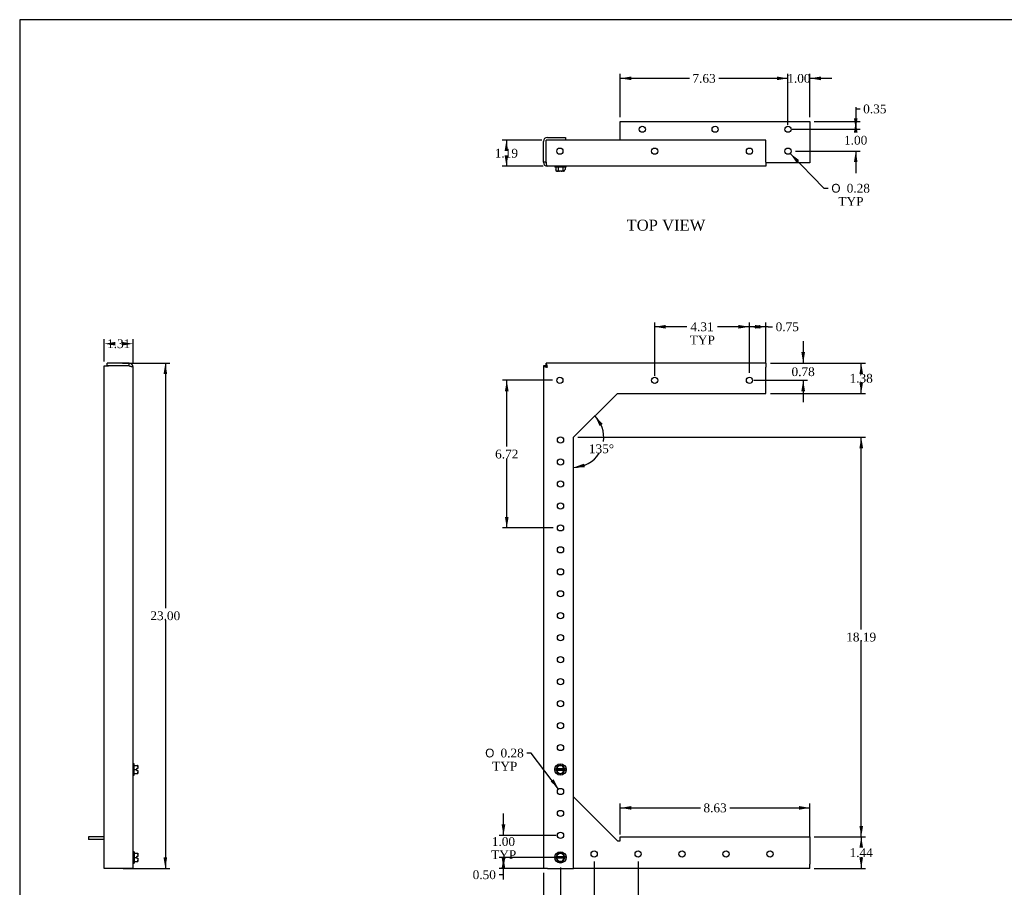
# Model space of a CAD drawing. Header units: inches. Extents: x 0.2 to 89.8, y -0.5 to 59.8.
# Tile 2 of 4: x 0.2 to 45, y 20.3 to 59.8. Entities that reach past the tile are written whole.
import ezdxf
from ezdxf.enums import TextEntityAlignment as Align

# ---------------------------------------------------------------- set-up
doc = ezdxf.new("R2010")
doc.units = ezdxf.units.IN
doc.header["$MEASUREMENT"] = 0
for name, color, linetype in [('COM55554-4', 7, 'Continuous'), ('COM55555-4', 7, 'Continuous'), ('Default', 7, 'Continuous'), ('SCC17994', 7, 'Continuous')]:
    doc.layers.add(name, color=color, linetype=linetype)
doc.styles.add('SEACAD_Solid_Edge_ANSI1_Symbols', font='txt')
doc.styles.add('SEACAD_Times_New_Roman', font='times.ttf')
doc.dimstyles.new('HAMMOND_(STH_-_66x44)', dxfattribs={"dimtxt": 0.4, "dimasz": 0.5, "dimexe": 0.2, "dimexo": 0.2, "dimgap": 0.1, "dimtad": 0, "dimtih": 1, "dimtoh": 1, "dimzin": 0, "dimdsep": 46, "dimtxsty": 'SEACAD_Times_New_Roman', "dimblk1": '_SE_FILLED', "dimblk2": '_SE_FILLED', "dimsah": 1, "dimcen": 0.2, "dimadec": 0, "dimazin": 0, "dimtfac": 0.8, "dimtofl": 0, "dimtmove": 1, "dimatfit": 3, "dimfxl": 1, "dimtolj": 1, "dimtzin": 0, "dimarcsym": 0})

# ---------------------------------------------------------------- blocks, each defined once
blk = doc.blocks.new('SE')
at = {"layer": 'COM55554-4', "color": 7, "linetype": 'Continuous'}
for p, q in [((25.435, 24.396), (27.435, 22.396)), ((27.435, 22.396), (27.56, 22.396)), ((27.56, 22.396), (27.56, 22.581)), ((27.56, 22.581), (36.185, 22.581)), ((36.185, 22.581), (36.185, 22.396)), ((36.185, 22.396), (36.185, 21.331)), ((36.185, 21.146), (25.435, 21.146)), ((36.185, 21.146), (36.185, 21.331))]:
    blk.add_line(p, q, dxfattribs=at)
for centre in [(26.37, 21.8), (28.37, 21.8), (30.37, 21.8), (32.37, 21.8), (34.37, 21.8)]:
    blk.add_circle(centre, 0.141, dxfattribs=at)
at = {"layer": 'COM55555-4', "color": 7, "linetype": 'Continuous'}
for p, q in [((24.185, 44.021), (24.06, 44.021)), ((24.06, 44.021), (24.06, 21.146)), ((24.185, 44.021), (24.185, 44.146)), ((34.185, 44.146), (24.185, 44.146)), ((34.185, 44.146), (34.185, 43.961)), ((34.185, 42.771), (34.185, 43.961)), ((25.435, 40.771), (27.435, 42.771)), ((27.435, 42.771), (34.185, 42.771)), ((25.435, 21.146), (25.435, 40.771)), ((24.245, 21.146), (24.06, 21.146)), ((24.245, 21.146), (25.435, 21.146))]:
    blk.add_line(p, q, dxfattribs=at)
for centre in [(24.81, 43.366), (29.123, 43.366), (33.435, 43.366), (24.84, 40.646), (24.84, 39.646), (24.84, 38.646), (24.84, 37.646), (24.84, 36.646), (24.84, 35.646), (24.84, 34.646), (24.84, 33.646), (24.84, 32.646), (24.84, 31.646), (24.84, 30.646), (24.84, 29.646), (24.84, 28.646), (24.84, 27.646), (24.84, 26.646), (24.84, 24.646), (24.84, 23.646), (24.84, 22.646)]:
    blk.add_circle(centre, 0.141, dxfattribs=at)
for points in [[(24.06, 44.021), (24.06, 44.016), (24.065, 44.011), (24.084, 44.001), (24.097, 43.996), (24.132, 43.986), (24.152, 43.981), (24.197, 43.971), (24.221, 43.966), (24.245, 43.961)], [(24.245, 43.961), (24.24, 43.985), (24.235, 44.009), (24.225, 44.054), (24.22, 44.074), (24.21, 44.109), (24.205, 44.122), (24.195, 44.141), (24.19, 44.146), (24.185, 44.146)], [(24.245, 43.961), (24.24, 43.969), (24.235, 43.976), (24.225, 43.991), (24.22, 43.998), (24.21, 44.009), (24.205, 44.013), (24.195, 44.019), (24.19, 44.021), (24.185, 44.021)], [(24.185, 44.021), (24.185, 44.016), (24.187, 44.011), (24.193, 44.001), (24.197, 43.996), (24.208, 43.986), (24.215, 43.981), (24.23, 43.971), (24.237, 43.966), (24.245, 43.961)]]:
    blk.add_open_spline(points, degree=3, knots=[0, 0, 0, 0, 0.25, 0.25, 0.5, 0.5, 0.75, 0.75, 1, 1, 1, 1], dxfattribs=at)
at = {"layer": 'SCC17994', "color": 7, "linetype": 'Continuous'}
for p, q in [((24.643, 25.686), (24.62, 25.646)), ((25.05, 25.646), (24.62, 25.646)), ((24.62, 25.646), (24.643, 25.606)), ((24.643, 25.686), (24.655, 25.706)), ((24.65, 25.686), (24.643, 25.686)), ((24.655, 25.585), (24.643, 25.606)), ((24.643, 25.606), (24.65, 25.606)), ((24.65, 25.686), (24.665, 25.686)), ((24.65, 25.606), (24.665, 25.606)), ((24.693, 25.772), (24.655, 25.706)), ((24.655, 25.585), (24.693, 25.52)), ((24.665, 25.686), (25.006, 25.686)), ((25.006, 25.606), (24.665, 25.606)), ((24.693, 25.772), (24.728, 25.832)), ((24.728, 25.832), (24.797, 25.832)), ((24.873, 25.832), (24.797, 25.832)), ((24.873, 25.832), (24.943, 25.832)), ((24.943, 25.832), (24.978, 25.772)), ((25.015, 25.706), (24.978, 25.772)), ((24.978, 25.52), (25.015, 25.585)), ((25.021, 25.686), (25.006, 25.686)), ((25.021, 25.606), (25.006, 25.606)), ((25.015, 25.706), (25.027, 25.686)), ((25.027, 25.606), (25.015, 25.585)), ((25.021, 25.686), (25.027, 25.686)), ((25.027, 25.606), (25.021, 25.606)), ((25.027, 25.686), (25.05, 25.646)), ((25.05, 25.646), (25.027, 25.606)), ((24.728, 25.46), (24.693, 25.52)), ((24.797, 25.46), (24.728, 25.46)), ((24.797, 25.46), (24.873, 25.46)), ((24.943, 25.46), (24.873, 25.46)), ((24.978, 25.52), (24.943, 25.46)), ((24.643, 21.686), (24.62, 21.646)), ((25.05, 21.646), (24.62, 21.646)), ((24.62, 21.646), (24.643, 21.606)), ((24.643, 21.686), (24.655, 21.706)), ((24.65, 21.686), (24.643, 21.686)), ((24.655, 21.585), (24.643, 21.606)), ((24.643, 21.606), (24.65, 21.606)), ((24.65, 21.686), (24.665, 21.686)), ((24.65, 21.606), (24.665, 21.606)), ((24.693, 21.772), (24.655, 21.706)), ((24.655, 21.585), (24.693, 21.52)), ((24.665, 21.686), (25.006, 21.686)), ((25.006, 21.606), (24.665, 21.606)), ((24.693, 21.772), (24.728, 21.832)), ((24.728, 21.46), (24.693, 21.52)), ((24.728, 21.832), (24.797, 21.832)), ((24.873, 21.832), (24.797, 21.832)), ((24.873, 21.832), (24.943, 21.832)), ((24.943, 21.832), (24.978, 21.772)), ((24.978, 21.52), (24.943, 21.46)), ((25.015, 21.706), (24.978, 21.772)), ((24.978, 21.52), (25.015, 21.585)), ((25.021, 21.686), (25.006, 21.686)), ((25.021, 21.606), (25.006, 21.606)), ((25.015, 21.706), (25.027, 21.686)), ((25.027, 21.606), (25.015, 21.585)), ((25.021, 21.686), (25.027, 21.686)), ((25.027, 21.606), (25.021, 21.606)), ((25.027, 21.686), (25.05, 21.646)), ((25.05, 21.646), (25.027, 21.606)), ((24.797, 21.46), (24.728, 21.46)), ((24.797, 21.46), (24.873, 21.46)), ((24.943, 21.46), (24.873, 21.46))]:
    blk.add_line(p, q, dxfattribs=at)
for centre in [(24.835, 25.646), (24.835, 21.646)]:
    blk.add_circle(centre, 0.26, dxfattribs=at)
for centre, start, end in [((24.835, 25.646), 13.213, 166.787), ((24.835, 25.646), 193.213, 346.787), ((24.835, 21.646), 13.213, 166.787), ((24.835, 21.646), 193.213, 346.787)]:
    blk.add_arc(centre, 0.175, start, end, dxfattribs=at)
blk = doc.blocks.new('SE1')
at = {"layer": 'COM55554-4', "color": 7, "linetype": 'Continuous'}
for p, q in [((27.56, 54.296), (27.56, 55.14)), ((27.56, 55.14), (36.185, 55.14)), ((36.185, 55.14), (36.185, 53.45)), ((36.185, 53.45), (36.185, 53.265)), ((36.185, 53.265), (34.185, 53.265))]:
    blk.add_line(p, q, dxfattribs=at)
for centre in [(28.56, 54.795), (31.873, 54.795), (35.185, 54.795), (35.185, 53.795)]:
    blk.add_circle(centre, 0.141, dxfattribs=at)
blk.add_arc((24.37, 53.45), 0.185, 180, 181.9881, dxfattribs=at)
at = {"layer": 'COM55555-4', "color": 7, "linetype": 'Continuous'}
for p, q in [((24.06, 53.294), (24.06, 54.236)), ((24.185, 53.294), (24.185, 54.296)), ((34.185, 54.296), (24.185, 54.296)), ((24.185, 53.294), (24.185, 54.236)), ((24.245, 54.421), (25.06, 54.421)), ((25.06, 54.421), (25.06, 54.296)), ((34.185, 53.294), (34.185, 54.296)), ((24.185, 53.294), (24.06, 53.294)), ((34.185, 53.109), (24.245, 53.109)), ((34.185, 53.294), (34.185, 53.109))]:
    blk.add_line(p, q, dxfattribs=at)
for centre in [(24.81, 53.795), (29.123, 53.795), (33.435, 53.795)]:
    blk.add_circle(centre, 0.141, dxfattribs=at)
for centre, radius, start, end in [((24.245, 54.236), 0.185, 90, 180), ((24.245, 54.236), 0.06, 176.5087, 180), ((24.245, 53.294), 0.185, 180, 270), ((24.245, 53.294), 0.06, 180, 203.5133)]:
    blk.add_arc(centre, radius, start, end, dxfattribs=at)
blk.add_open_spline([(24.245, 53.109), (24.24, 53.109), (24.235, 53.114), (24.225, 53.132), (24.22, 53.146), (24.21, 53.18), (24.205, 53.201), (24.195, 53.245), (24.19, 53.27), (24.185, 53.294)], degree=3, knots=[0, 0, 0, 0, 0.25, 0.25, 0.5, 0.5, 0.75, 0.75, 1, 1, 1, 1], dxfattribs=at)
at = {"layer": 'SCC17994', "color": 7, "linetype": 'Continuous'}
for p, q in [((24.575, 53.109), (24.575, 53.065)), ((25.095, 53.065), (24.575, 53.065)), ((24.62, 53.065), (24.62, 52.963)), ((24.643, 52.938), (24.62, 52.963)), ((24.643, 52.889), (24.643, 52.938)), ((24.655, 52.888), (24.65, 52.888)), ((24.693, 52.888), (24.655, 52.888)), ((24.797, 52.888), (24.693, 52.888)), ((24.728, 53.065), (24.728, 52.913)), ((24.873, 52.888), (24.797, 52.888)), ((24.978, 52.888), (24.873, 52.888)), ((24.943, 53.065), (24.943, 52.913)), ((25.015, 52.888), (24.978, 52.888)), ((25.021, 52.888), (25.015, 52.888)), ((25.027, 52.938), (25.05, 52.963)), ((25.027, 52.889), (25.027, 52.938)), ((25.05, 53.065), (25.05, 52.963)), ((25.095, 53.065), (25.095, 53.109))]:
    blk.add_line(p, q, dxfattribs=at)
for centre, radius, start, end in [((24.654, 52.964), 0.0754, 261.9296, 270.8745), ((25.017, 52.964), 0.0753, 269.1196, 278.0764)]:
    blk.add_arc(centre, radius, start, end, dxfattribs=at)
for points, knots in [([(24.65, 52.888), (24.649, 52.888), (24.647, 52.888), (24.645, 52.889), (24.644, 52.889), (24.643, 52.889)], [0, 0, 0, 0, 0.5, 0.5, 1, 1, 1, 1]), ([(24.693, 52.888), (24.696, 52.888), (24.7, 52.888), (24.706, 52.889), (24.71, 52.89), (24.716, 52.893), (24.719, 52.894), (24.724, 52.899), (24.725, 52.902), (24.727, 52.907), (24.728, 52.91), (24.728, 52.913)], [0, 0, 0, 0, 0.25, 0.25, 0.5, 0.5, 0.75, 0.75, 0.875, 0.875, 1, 1, 1, 1]), ([(24.728, 52.913), (24.728, 52.91), (24.729, 52.907), (24.733, 52.901), (24.736, 52.899), (24.742, 52.896), (24.745, 52.895), (24.751, 52.893), (24.755, 52.892), (24.764, 52.89), (24.771, 52.889), (24.784, 52.888), (24.791, 52.888), (24.797, 52.888)], [0, 0, 0, 0, 0.125, 0.125, 0.25, 0.25, 0.375, 0.375, 0.5, 0.5, 0.75, 0.75, 1, 1, 1, 1]), ([(24.873, 52.888), (24.88, 52.888), (24.886, 52.888), (24.9, 52.889), (24.906, 52.89), (24.919, 52.893), (24.926, 52.894), (24.934, 52.899), (24.937, 52.902), (24.941, 52.907), (24.943, 52.91), (24.943, 52.913)], [0, 0, 0, 0, 0.25, 0.25, 0.5, 0.5, 0.75, 0.75, 0.875, 0.875, 1, 1, 1, 1]), ([(24.943, 52.913), (24.943, 52.91), (24.944, 52.907), (24.946, 52.901), (24.947, 52.899), (24.951, 52.894), (24.955, 52.892), (24.964, 52.889), (24.971, 52.888), (24.978, 52.888)], [0, 0, 0, 0, 0.125, 0.125, 0.25, 0.25, 0.5, 0.5, 1, 1, 1, 1]), ([(25.021, 52.888), (25.022, 52.888), (25.023, 52.888), (25.025, 52.889), (25.025, 52.889), (25.026, 52.889)], [0, 0, 0, 0, 0.5, 0.5, 0.8057398, 0.8057398, 0.8057398, 0.8057398])]:
    blk.add_open_spline(points, degree=3, knots=knots, dxfattribs=at)
blk = doc.blocks.new('SE3')
at = {"layer": 'COM55554-4', "color": 7, "linetype": 'Continuous'}
for p, q in [((4.085, 22.581), (3.366, 22.581)), ((3.366, 22.581), (3.366, 22.456)), ((4.085, 22.456), (3.366, 22.456))]:
    blk.add_line(p, q, dxfattribs=at)
at = {"layer": 'COM55555-4', "color": 7, "linetype": 'Continuous'}
for p, q in [((4.085, 44.021), (4.27, 44.021)), ((4.085, 21.146), (4.085, 44.021)), ((4.21, 44.021), (4.21, 44.146)), ((5.212, 44.146), (4.21, 44.146)), ((5.212, 44.021), (4.21, 44.021)), ((5.212, 44.021), (4.27, 44.021)), ((5.212, 44.021), (5.212, 44.146)), ((5.397, 21.146), (5.397, 43.961)), ((4.27, 21.146), (4.085, 21.146)), ((5.212, 21.146), (4.27, 21.146)), ((5.397, 21.146), (5.212, 21.146))]:
    blk.add_line(p, q, dxfattribs=at)
for radius, start in [(0.185, 0), (0.06, 66.4867)]:
    blk.add_arc((5.212, 43.961), radius, start, 90, dxfattribs=at)
blk.add_open_spline([(5.212, 44.021), (5.236, 44.016), (5.261, 44.011), (5.305, 44.001), (5.326, 43.996), (5.36, 43.986), (5.374, 43.981), (5.392, 43.971), (5.397, 43.966), (5.397, 43.961)], degree=3, knots=[0, 0, 0, 0, 0.25, 0.25, 0.5, 0.5, 0.75, 0.75, 1, 1, 1, 1], dxfattribs=at)
at = {"layer": 'SCC17994', "color": 7, "linetype": 'Continuous'}
for p, q in [((5.441, 25.906), (5.397, 25.906)), ((5.441, 25.386), (5.441, 25.906)), ((5.441, 25.832), (5.593, 25.832)), ((5.441, 25.646), (5.543, 25.646)), ((5.568, 25.686), (5.543, 25.646)), ((5.543, 25.646), (5.568, 25.606)), ((5.617, 25.686), (5.568, 25.686)), ((5.568, 25.606), (5.617, 25.606)), ((5.593, 25.832), (5.618, 25.832)), ((5.617, 25.606), (5.618, 25.606)), ((5.618, 25.832), (5.618, 25.772)), ((5.618, 25.772), (5.618, 25.706)), ((5.618, 25.706), (5.618, 25.686)), ((5.618, 25.606), (5.618, 25.585)), ((5.618, 25.585), (5.618, 25.52)), ((5.397, 25.386), (5.441, 25.386)), ((5.441, 25.46), (5.593, 25.46)), ((5.618, 25.46), (5.593, 25.46)), ((5.618, 25.52), (5.618, 25.46)), ((5.441, 21.906), (5.397, 21.906)), ((5.441, 21.906), (5.441, 21.386)), ((5.441, 21.832), (5.593, 21.832)), ((5.441, 21.646), (5.543, 21.646)), ((5.568, 21.686), (5.543, 21.646)), ((5.543, 21.646), (5.568, 21.606)), ((5.617, 21.686), (5.568, 21.686)), ((5.568, 21.606), (5.617, 21.606)), ((5.593, 21.832), (5.618, 21.832)), ((5.617, 21.606), (5.618, 21.606)), ((5.618, 21.832), (5.618, 21.772)), ((5.618, 21.772), (5.618, 21.706)), ((5.618, 21.706), (5.618, 21.686)), ((5.618, 21.606), (5.618, 21.585)), ((5.618, 21.585), (5.618, 21.52)), ((5.618, 21.52), (5.618, 21.46)), ((5.397, 21.386), (5.441, 21.386)), ((5.441, 21.46), (5.593, 21.46)), ((5.618, 21.46), (5.593, 21.46))]:
    blk.add_line(p, q, dxfattribs=at)
for centre, start, end in [((5.393, 25.704), 355.3299, 0.5119), ((5.393, 25.587), 359.4847, 4.6736), ((5.393, 21.704), 355.3299, 0.5119), ((5.393, 21.587), 359.4847, 4.6736)]:
    blk.add_arc(centre, 0.225, start, end, dxfattribs=at)
for points, knots in [([(5.618, 25.772), (5.618, 25.777), (5.617, 25.783), (5.617, 25.795), (5.616, 25.8), (5.613, 25.812), (5.611, 25.817), (5.606, 25.825), (5.604, 25.827), (5.599, 25.831), (5.596, 25.832), (5.593, 25.832)], [0, 0, 0, 0, 0.25, 0.25, 0.5, 0.5, 0.75, 0.75, 0.875, 0.875, 1, 1, 1, 1]), ([(5.593, 25.46), (5.596, 25.46), (5.599, 25.461), (5.604, 25.465), (5.606, 25.467), (5.611, 25.474), (5.613, 25.48), (5.617, 25.497), (5.618, 25.508), (5.618, 25.52)], [0, 0, 0, 0, 0.125, 0.125, 0.25, 0.25, 0.5, 0.5, 1, 1, 1, 1]), ([(5.618, 21.772), (5.618, 21.777), (5.617, 21.783), (5.617, 21.795), (5.616, 21.8), (5.613, 21.812), (5.611, 21.817), (5.606, 21.825), (5.604, 21.827), (5.599, 21.831), (5.596, 21.832), (5.593, 21.832)], [0, 0, 0, 0, 0.25, 0.25, 0.5, 0.5, 0.75, 0.75, 0.875, 0.875, 1, 1, 1, 1]), ([(5.593, 21.46), (5.596, 21.46), (5.599, 21.461), (5.604, 21.465), (5.606, 21.467), (5.611, 21.474), (5.613, 21.48), (5.617, 21.497), (5.618, 21.508), (5.618, 21.52)], [0, 0, 0, 0, 0.125, 0.125, 0.25, 0.25, 0.5, 0.5, 1, 1, 1, 1])]:
    blk.add_open_spline(points, degree=3, knots=knots, dxfattribs=at)
blk = doc.blocks.new('DMBLK8431')
at = {"layer": 'Default', "linetype": 'Continuous', "transparency": 16777216}
for points in [[(33.935, 45.884), (33.435, 45.801), (33.935, 45.718)], [(33.685, 45.884), (33.685, 45.718), (34.185, 45.801)]]:
    blk.add_hatch(color=7, dxfattribs=at).paths.add_polyline_path(points)
at = {"layer": 'Default', "color": 7, "linetype": 'Continuous', "transparency": 16777216}
for p, q in [((33.435, 43.706), (33.435, 46.001)), ((34.286, 45.801), (33.435, 45.801)), ((34.185, 44.161), (34.185, 46.001)), ((34.286, 45.801), (34.486, 45.801))]:
    blk.add_line(p, q, dxfattribs=at)
at = {"layer": 'Default', "color": 7, "linetype": 'Continuous', "transparency": 16777216, "style": 'SEACAD_Times_New_Roman'}
blk.add_text('0.75', height=0.4, dxfattribs=at).set_placement((34.626, 46.001), align=Align.TOP_LEFT)
blk = doc.blocks.new('_SE_FILLED')
at = {"color": 0}
blk.add_line((0, 0), (-1, 0), dxfattribs=at)
blk.add_solid([(0, 0), (-1, -0.1665), (-1, 0.1665), (0, 0)], dxfattribs=at)
blk = doc.blocks.new('DMBLK8432')
at = {"layer": 'Default', "linetype": 'Continuous', "transparency": 16777216}
for points in [[(29.623, 45.884), (29.123, 45.801), (29.623, 45.718)], [(32.935, 45.884), (32.935, 45.718), (33.435, 45.801)]]:
    blk.add_hatch(color=7, dxfattribs=at).paths.add_polyline_path(points)
at = {"layer": 'Default', "color": 7, "linetype": 'Continuous', "transparency": 16777216}
for p, q in [((29.123, 43.566), (29.123, 46.001)), ((30.58, 45.801), (29.123, 45.801)), ((33.435, 45.801), (31.978, 45.801)), ((33.435, 43.706), (33.435, 46.001))]:
    blk.add_line(p, q, dxfattribs=at)
at = {"layer": 'Default', "color": 7, "linetype": 'Continuous', "transparency": 16777216, "style": 'SEACAD_Times_New_Roman'}
for s, p in [('4.31', (30.748, 46.001)), ('TYP', (30.72, 45.401))]:
    blk.add_text(s, height=0.4, dxfattribs=at).set_placement(p, align=Align.TOP_LEFT)
blk = doc.blocks.new('DMBLK8433')
at = {"layer": 'Default', "linetype": 'Continuous', "transparency": 16777216}
for points in [[(22.161, 21.646), (22.245, 21.146), (22.328, 21.646)], [(22.161, 21.146), (22.328, 21.146), (22.245, 21.646)]]:
    blk.add_hatch(color=7, dxfattribs=at).paths.add_polyline_path(points)
at = {"layer": 'Default', "color": 7, "linetype": 'Continuous', "transparency": 16777216}
for p, q in [((24.635, 21.646), (22.045, 21.646)), ((22.245, 20.856), (22.245, 21.646)), ((24.045, 21.146), (22.045, 21.146)), ((22.245, 20.856), (22.045, 20.856))]:
    blk.add_line(p, q, dxfattribs=at)
at = {"layer": 'Default', "color": 7, "linetype": 'Continuous', "transparency": 16777216, "style": 'SEACAD_Times_New_Roman'}
blk.add_text('0.50', height=0.4, dxfattribs=at).set_placement((20.843, 21.056), align=Align.TOP_LEFT)
blk = doc.blocks.new('DMBLK8434')
at = {"layer": 'Default', "linetype": 'Continuous', "transparency": 16777216}
for points in [[(22.161, 23.146), (22.245, 22.646), (22.328, 23.146)], [(22.161, 21.146), (22.328, 21.146), (22.245, 21.646)]]:
    blk.add_hatch(color=7, dxfattribs=at).paths.add_polyline_path(points)
at = {"layer": 'Default', "color": 7, "linetype": 'Continuous', "transparency": 16777216}
for p, q in [((22.245, 22.646), (22.245, 23.646)), ((24.64, 22.646), (22.045, 22.646)), ((24.635, 21.646), (22.045, 21.646)), ((22.245, 20.646), (22.245, 21.646))]:
    blk.add_line(p, q, dxfattribs=at)
at = {"layer": 'Default', "color": 7, "linetype": 'Continuous', "transparency": 16777216, "style": 'SEACAD_Times_New_Roman'}
for s, p in [('1.00', (21.714, 22.567)), ('TYP', (21.685, 21.967))]:
    blk.add_text(s, height=0.4, dxfattribs=at).set_placement(p, align=Align.TOP_LEFT)
blk = doc.blocks.new('DMBLK8435')
at = {"layer": 'Default', "linetype": 'Continuous', "transparency": 16777216}
for points in [[(23.56, 19.484), (24.06, 19.568), (23.56, 19.651)], [(25.335, 19.484), (25.335, 19.651), (24.835, 19.568)]]:
    blk.add_hatch(color=7, dxfattribs=at).paths.add_polyline_path(points)
at = {"layer": 'Default', "color": 7, "linetype": 'Continuous', "transparency": 16777216}
for p, q in [((24.835, 21.186), (24.835, 19.368)), ((24.06, 20.946), (24.06, 19.368)), ((23.06, 19.568), (24.06, 19.568)), ((24.835, 19.568), (25.835, 19.568))]:
    blk.add_line(p, q, dxfattribs=at)
at = {"layer": 'Default', "color": 7, "linetype": 'Continuous', "transparency": 16777216, "style": 'SEACAD_Times_New_Roman'}
blk.add_text('0.78', height=0.4, dxfattribs=at).set_placement((23.917, 19.768), align=Align.TOP_LEFT)
blk = doc.blocks.new('DMBLK8436')
at = {"layer": 'Default', "linetype": 'Continuous', "transparency": 16777216}
for points in [[(25.335, 19.484), (25.335, 19.651), (24.835, 19.568)], [(25.87, 19.484), (26.37, 19.568), (25.87, 19.651)]]:
    blk.add_hatch(color=7, dxfattribs=at).paths.add_polyline_path(points)
at = {"layer": 'Default', "color": 7, "linetype": 'Continuous', "transparency": 16777216}
for p, q in [((24.835, 21.186), (24.835, 19.368)), ((26.37, 21.46), (26.37, 19.368)), ((24.835, 19.568), (24.932, 19.568)), ((26.274, 19.568), (26.37, 19.568))]:
    blk.add_line(p, q, dxfattribs=at)
at = {"layer": 'Default', "color": 7, "linetype": 'Continuous', "transparency": 16777216, "style": 'SEACAD_Times_New_Roman'}
blk.add_text('1.54', height=0.4, dxfattribs=at).set_placement((25.072, 19.768), align=Align.TOP_LEFT)
blk = doc.blocks.new('DMBLK8437')
at = {"layer": 'Default', "linetype": 'Continuous', "transparency": 16777216}
for points in [[(26.87, 19.484), (26.87, 19.651), (26.37, 19.568)], [(27.87, 19.484), (28.37, 19.568), (27.87, 19.651)]]:
    blk.add_hatch(color=7, dxfattribs=at).paths.add_polyline_path(points)
at = {"layer": 'Default', "color": 7, "linetype": 'Continuous', "transparency": 16777216}
for p, q in [((26.37, 21.46), (26.37, 19.368)), ((28.37, 21.46), (28.37, 19.368)), ((26.37, 19.568), (26.7, 19.568)), ((28.041, 19.568), (28.37, 19.568))]:
    blk.add_line(p, q, dxfattribs=at)
at = {"layer": 'Default', "color": 7, "linetype": 'Continuous', "transparency": 16777216, "style": 'SEACAD_Times_New_Roman'}
blk.add_text('2.00', height=0.4, dxfattribs=at).set_placement((26.84, 19.768), align=Align.TOP_LEFT)
blk = doc.blocks.new('DMBLK8438')
at = {"layer": 'Default', "linetype": 'Continuous', "transparency": 16777216}
for points in [[(22.311, 42.866), (22.478, 42.866), (22.395, 43.366)], [(22.311, 37.146), (22.395, 36.646), (22.478, 37.146)]]:
    blk.add_hatch(color=7, dxfattribs=at).paths.add_polyline_path(points)
at = {"layer": 'Default', "color": 7, "linetype": 'Continuous', "transparency": 16777216}
for p, q in [((24.47, 43.366), (22.195, 43.366)), ((22.395, 40.346), (22.395, 43.366)), ((22.395, 36.646), (22.395, 39.806)), ((24.5, 36.646), (22.195, 36.646))]:
    blk.add_line(p, q, dxfattribs=at)
at = {"layer": 'Default', "color": 7, "linetype": 'Continuous', "transparency": 16777216, "style": 'SEACAD_Times_New_Roman'}
blk.add_text('6.72', height=0.4, dxfattribs=at).set_placement((21.864, 40.206), align=Align.TOP_LEFT)
blk = doc.blocks.new('DMBLK8439')
at = {"layer": 'Default', "linetype": 'Continuous', "transparency": 16777216}
for points in [[(6.947, 43.646), (6.864, 44.146), (6.78, 43.646)], [(6.947, 21.646), (6.78, 21.646), (6.864, 21.146)]]:
    blk.add_hatch(color=7, dxfattribs=at).paths.add_polyline_path(points)
at = {"layer": 'Default', "color": 7, "linetype": 'Continuous', "transparency": 16777216}
for p, q in [((4.911, 44.146), (7.064, 44.146)), ((6.864, 44.146), (6.864, 32.986)), ((6.864, 32.446), (6.864, 21.146)), ((4.941, 21.146), (7.064, 21.146))]:
    blk.add_line(p, q, dxfattribs=at)
at = {"layer": 'Default', "color": 7, "linetype": 'Continuous', "transparency": 16777216, "style": 'SEACAD_Times_New_Roman'}
blk.add_text('23.00', height=0.4, dxfattribs=at).set_placement((6.181, 32.846), align=Align.TOP_LEFT)
blk = doc.blocks.new('DMBLK8441')
at = {"layer": 'Default', "linetype": 'Continuous', "transparency": 16777216}
for points in [[(22.296, 53.796), (22.463, 53.796), (22.38, 54.296)], [(22.296, 53.609), (22.38, 53.109), (22.463, 53.609)]]:
    blk.add_hatch(color=7, dxfattribs=at).paths.add_polyline_path(points)
at = {"layer": 'Default', "color": 7, "linetype": 'Continuous', "transparency": 16777216}
for p, q in [((23.985, 54.296), (22.18, 54.296)), ((22.38, 54.296), (22.38, 54.043)), ((22.38, 53.503), (22.38, 53.109)), ((24.045, 53.109), (22.18, 53.109))]:
    blk.add_line(p, q, dxfattribs=at)
at = {"layer": 'Default', "color": 7, "linetype": 'Continuous', "transparency": 16777216, "style": 'SEACAD_Times_New_Roman'}
blk.add_text('1.19', height=0.4, dxfattribs=at).set_placement((21.849, 53.903), align=Align.TOP_LEFT)
blk = doc.blocks.new('DMBLK8442')
at = {"layer": 'Default', "linetype": 'Continuous', "transparency": 16777216}
for points in [[(34.685, 57.194), (34.685, 57.027), (35.185, 57.11)], [(36.685, 57.194), (36.185, 57.11), (36.685, 57.027)]]:
    blk.add_hatch(color=7, dxfattribs=at).paths.add_polyline_path(points)
at = {"layer": 'Default', "color": 7, "linetype": 'Continuous', "transparency": 16777216}
for p, q in [((35.185, 57.11), (34.185, 57.11)), ((35.185, 54.995), (35.185, 57.31)), ((36.185, 55.34), (36.185, 57.31)), ((37.185, 57.11), (36.185, 57.11))]:
    blk.add_line(p, q, dxfattribs=at)
at = {"layer": 'Default', "color": 7, "linetype": 'Continuous', "transparency": 16777216, "style": 'SEACAD_Times_New_Roman'}
blk.add_text('1.00', height=0.4, dxfattribs=at).set_placement((35.155, 57.31), align=Align.TOP_LEFT)
blk = doc.blocks.new('DMBLK8443')
at = {"layer": 'Default', "linetype": 'Continuous', "transparency": 16777216}
for points in [[(28.06, 57.194), (27.56, 57.11), (28.06, 57.027)], [(34.685, 57.194), (34.685, 57.027), (35.185, 57.11)]]:
    blk.add_hatch(color=7, dxfattribs=at).paths.add_polyline_path(points)
at = {"layer": 'Default', "color": 7, "linetype": 'Continuous', "transparency": 16777216}
for p, q in [((27.56, 55.34), (27.56, 57.31)), ((30.702, 57.11), (27.56, 57.11)), ((35.185, 57.11), (32.044, 57.11)), ((35.185, 54.995), (35.185, 57.31))]:
    blk.add_line(p, q, dxfattribs=at)
at = {"layer": 'Default', "color": 7, "linetype": 'Continuous', "transparency": 16777216, "style": 'SEACAD_Times_New_Roman'}
blk.add_text('7.63', height=0.4, dxfattribs=at).set_placement((30.842, 57.31), align=Align.TOP_LEFT)
blk = doc.blocks.new('DMBLK8444')
at = {"layer": 'Default', "linetype": 'Continuous', "transparency": 16777216}
for points in [[(38.352, 55.295), (38.186, 55.295), (38.269, 54.795)], [(38.352, 54.64), (38.269, 55.14), (38.186, 54.64)]]:
    blk.add_hatch(color=7, dxfattribs=at).paths.add_polyline_path(points)
at = {"layer": 'Default', "color": 7, "linetype": 'Continuous', "transparency": 16777216}
for p, q in [((38.269, 55.718), (38.469, 55.718)), ((38.269, 55.718), (38.269, 54.795)), ((36.385, 55.14), (38.469, 55.14)), ((35.385, 54.795), (38.469, 54.795))]:
    blk.add_line(p, q, dxfattribs=at)
at = {"layer": 'Default', "color": 7, "linetype": 'Continuous', "transparency": 16777216, "style": 'SEACAD_Times_New_Roman'}
blk.add_text('0.35', height=0.4, dxfattribs=at).set_placement((38.609, 55.918), align=Align.TOP_LEFT)
blk = doc.blocks.new('DMBLK8445')
at = {"layer": 'Default', "linetype": 'Continuous', "transparency": 16777216}
for points in [[(38.352, 55.295), (38.186, 55.295), (38.269, 54.795)], [(38.352, 53.295), (38.269, 53.795), (38.186, 53.295)]]:
    blk.add_hatch(color=7, dxfattribs=at).paths.add_polyline_path(points)
at = {"layer": 'Default', "color": 7, "linetype": 'Continuous', "transparency": 16777216}
for p, q in [((38.269, 55.795), (38.269, 54.795)), ((35.385, 54.795), (38.469, 54.795)), ((35.526, 53.795), (38.469, 53.795)), ((38.269, 53.795), (38.269, 52.795))]:
    blk.add_line(p, q, dxfattribs=at)
at = {"layer": 'Default', "color": 7, "linetype": 'Continuous', "transparency": 16777216, "style": 'SEACAD_Times_New_Roman'}
blk.add_text('1.00', height=0.4, dxfattribs=at).set_placement((37.738, 54.495), align=Align.TOP_LEFT)
blk = doc.blocks.new('DMBLK8452')
at = {"layer": 'Default', "linetype": 'Continuous', "transparency": 16777216}
blk.add_hatch(color=7, dxfattribs=at).paths.add_polyline_path([(24.387, 25.106), (24.755, 24.758), (24.52, 25.206)])
at = {"layer": 'Default', "color": 7, "linetype": 'Continuous', "transparency": 16777216}
for p, q in [((23.512, 26.397), (23.312, 26.397)), ((24.755, 24.758), (23.512, 26.397))]:
    blk.add_line(p, q, dxfattribs=at)
for s, style, p in [('O', 'SEACAD_Solid_Edge_ANSI1_Symbols', (21.414, 26.597)), ('0.28', 'SEACAD_Times_New_Roman', (22.11, 26.597)), ('TYP', 'SEACAD_Times_New_Roman', (21.734, 25.997))]:
    blk.add_text(s, height=0.4, dxfattribs=dict(at, style=style)).set_placement(p, align=Align.TOP_LEFT)
blk = doc.blocks.new('DMBLK8453')
at = {"layer": 'Default', "linetype": 'Continuous', "transparency": 16777216}
blk.add_hatch(color=7, dxfattribs=at).paths.add_polyline_path([(35.691, 53.393), (35.283, 53.694), (35.571, 53.277)])
at = {"layer": 'Default', "color": 7, "linetype": 'Continuous', "transparency": 16777216}
for p, q in [((35.283, 53.694), (36.821, 52.108)), ((36.821, 52.108), (37.021, 52.108))]:
    blk.add_line(p, q, dxfattribs=at)
for s, style, p in [('O', 'SEACAD_Solid_Edge_ANSI1_Symbols', (37.161, 52.308)), ('0.28', 'SEACAD_Times_New_Roman', (37.858, 52.308)), ('TYP', 'SEACAD_Times_New_Roman', (37.481, 51.708))]:
    blk.add_text(s, height=0.4, dxfattribs=dict(at, style=style)).set_placement(p, align=Align.TOP_LEFT)
blk = doc.blocks.new('DMBLK8455')
at = {"layer": 'Default', "linetype": 'Continuous', "transparency": 16777216}
for points in [[(26.758, 41.377), (26.406, 41.741), (26.621, 41.282)], [(25.912, 39.571), (25.435, 39.398), (25.942, 39.407)]]:
    blk.add_hatch(color=7, dxfattribs=at).paths.add_polyline_path(points)
at = {"layer": 'Default', "color": 7, "linetype": 'Continuous', "transparency": 16777216}
for start, end in [(352.2437, 45), (270, 328.1024)]:
    blk.add_arc((25.435, 40.771), 1.372, start, end, dxfattribs=at)
at = {"layer": 'Default', "color": 7, "linetype": 'Continuous', "transparency": 16777216, "style": 'SEACAD_Times_New_Roman'}
blk.add_text('135°', height=0.4, dxfattribs=at).set_placement((26.13, 40.446), align=Align.TOP_LEFT)
blk = doc.blocks.new('DMBLK8456')
at = {"layer": 'Default', "linetype": 'Continuous', "transparency": 16777216}
for points in [[(38.603, 43.646), (38.52, 44.146), (38.436, 43.646)], [(38.603, 43.271), (38.436, 43.271), (38.52, 42.771)]]:
    blk.add_hatch(color=7, dxfattribs=at).paths.add_polyline_path(points)
at = {"layer": 'Default', "color": 7, "linetype": 'Continuous', "transparency": 16777216}
for p, q in [((34.385, 44.146), (38.72, 44.146)), ((38.52, 43.798), (38.52, 44.146)), ((38.52, 42.771), (38.52, 43.258)), ((34.385, 42.771), (38.72, 42.771))]:
    blk.add_line(p, q, dxfattribs=at)
at = {"layer": 'Default', "color": 7, "linetype": 'Continuous', "transparency": 16777216, "style": 'SEACAD_Times_New_Roman'}
blk.add_text('1.38', height=0.4, dxfattribs=at).set_placement((37.989, 43.658), align=Align.TOP_LEFT)
blk = doc.blocks.new('DMBLK8457')
at = {"layer": 'Default', "linetype": 'Continuous', "transparency": 16777216}
for points in [[(28.06, 23.982), (27.56, 23.899), (28.06, 23.815)], [(35.685, 23.982), (35.685, 23.815), (36.185, 23.899)]]:
    blk.add_hatch(color=7, dxfattribs=at).paths.add_polyline_path(points)
at = {"layer": 'Default', "color": 7, "linetype": 'Continuous', "transparency": 16777216}
for p, q in [((27.56, 22.688), (27.56, 24.099)), ((27.56, 23.899), (31.202, 23.899)), ((32.544, 23.899), (36.185, 23.899)), ((36.185, 22.596), (36.185, 24.099))]:
    blk.add_line(p, q, dxfattribs=at)
at = {"layer": 'Default', "color": 7, "linetype": 'Continuous', "transparency": 16777216, "style": 'SEACAD_Times_New_Roman'}
blk.add_text('8.63', height=0.4, dxfattribs=at).set_placement((31.342, 24.099), align=Align.TOP_LEFT)
blk = doc.blocks.new('DMBLK8458')
at = {"layer": 'Default', "linetype": 'Continuous', "transparency": 16777216}
for points in [[(38.603, 40.271), (38.52, 40.771), (38.436, 40.271)], [(38.603, 23.081), (38.436, 23.081), (38.52, 22.581)]]:
    blk.add_hatch(color=7, dxfattribs=at).paths.add_polyline_path(points)
at = {"layer": 'Default', "color": 7, "linetype": 'Continuous', "transparency": 16777216}
for p, q in [((25.635, 40.771), (38.72, 40.771)), ((38.52, 32.016), (38.52, 40.771)), ((38.52, 22.581), (38.52, 31.476)), ((36.385, 22.581), (38.72, 22.581))]:
    blk.add_line(p, q, dxfattribs=at)
at = {"layer": 'Default', "color": 7, "linetype": 'Continuous', "transparency": 16777216, "style": 'SEACAD_Times_New_Roman'}
blk.add_text('18.19', height=0.4, dxfattribs=at).set_placement((37.837, 31.876), align=Align.TOP_LEFT)
blk = doc.blocks.new('DMBLK8459')
at = {"layer": 'Default', "linetype": 'Continuous', "transparency": 16777216}
for points in [[(38.603, 22.081), (38.52, 22.581), (38.436, 22.081)], [(38.603, 21.646), (38.436, 21.646), (38.52, 21.146)]]:
    blk.add_hatch(color=7, dxfattribs=at).paths.add_polyline_path(points)
at = {"layer": 'Default', "color": 7, "linetype": 'Continuous', "transparency": 16777216}
for p, q in [((36.385, 22.581), (38.72, 22.581)), ((38.52, 22.581), (38.52, 22.203)), ((38.52, 21.663), (38.52, 21.146)), ((36.385, 21.146), (38.72, 21.146))]:
    blk.add_line(p, q, dxfattribs=at)
at = {"layer": 'Default', "color": 7, "linetype": 'Continuous', "transparency": 16777216, "style": 'SEACAD_Times_New_Roman'}
blk.add_text('1.44', height=0.4, dxfattribs=at).set_placement((37.989, 22.063), align=Align.TOP_LEFT)
blk = doc.blocks.new('DMBLK8460')
at = {"layer": 'Default', "linetype": 'Continuous', "transparency": 16777216}
for points in [[(4.585, 45.113), (4.085, 45.03), (4.585, 44.947)], [(4.897, 45.113), (4.897, 44.947), (5.397, 45.03)]]:
    blk.add_hatch(color=7, dxfattribs=at).paths.add_polyline_path(points)
at = {"layer": 'Default', "color": 7, "linetype": 'Continuous', "transparency": 16777216}
for p, q in [((4.085, 44.221), (4.085, 45.23)), ((5.397, 44.161), (5.397, 45.23))]:
    blk.add_line(p, q, dxfattribs=at)
at = {"layer": 'Default', "color": 7, "linetype": 'Continuous', "transparency": 16777216, "style": 'SEACAD_Times_New_Roman'}
blk.add_text('1.31', height=0.4, dxfattribs=at).set_placement((4.21, 45.23), align=Align.TOP_LEFT)
blk = doc.blocks.new('DMBLK8462')
at = {"layer": 'Default', "linetype": 'Continuous', "transparency": 16777216}
for points in [[(35.962, 44.646), (35.796, 44.646), (35.879, 44.146)], [(35.962, 42.866), (35.879, 43.366), (35.796, 42.866)]]:
    blk.add_hatch(color=7, dxfattribs=at).paths.add_polyline_path(points)
at = {"layer": 'Default', "color": 7, "linetype": 'Continuous', "transparency": 16777216}
for p, q in [((35.879, 45.146), (35.879, 44.146)), ((34.385, 44.146), (36.079, 44.146)), ((33.635, 43.366), (36.079, 43.366)), ((35.879, 43.366), (35.879, 42.366))]:
    blk.add_line(p, q, dxfattribs=at)
at = {"layer": 'Default', "color": 7, "linetype": 'Continuous', "transparency": 16777216, "style": 'SEACAD_Times_New_Roman'}
blk.add_text('0.78', height=0.4, dxfattribs=at).set_placement((35.348, 43.956), align=Align.TOP_LEFT)
blk = doc.blocks.new('BORDER')
at = {"layer": 'Default', "color": 7, "linetype": 'Continuous'}
for p, q in [((0, 27.86), (-41.86, 27.86)), ((-41.86, 27.86), (-41.86, 0))]:
    blk.add_line(p, q, dxfattribs=at)

msp = doc.modelspace()

# ---------------------------------------------------------------- block references
at = {"layer": 'Default', "color": 7, "xscale": 2.14, "yscale": 2.14, "zscale": 2.14}
msp.add_blockref('BORDER', (89.818, 0.161), dxfattribs=at)
at = {"layer": 'Default'}
for name in ['SE1', 'SE3', 'SE']:
    msp.add_blockref(name, (0, 0), dxfattribs=at)

# ---------------------------------------------------------------- texts
at = {"layer": 'Default', "color": 7, "linetype": 'Continuous', "style": 'SEACAD_Times_New_Roman'}
msp.add_text('TOP VIEW', height=0.5, dxfattribs=at).set_placement((27.843, 50.677), align=Align.TOP_LEFT)

# ---------------------------------------------------------------- dimensions: what is measured, and where the dimension line sits
at = {"layer": 'Default', "color": 7, "linetype": 'Continuous'}
for base, p1, p2, text, picture, middle in [((27.560315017, 57.110375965), (35.185315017, 54.795057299), (27.560315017, 55.140057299), '\\A1;<>', 'DMBLK8443', (31.372815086, 57.110375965)), ((35.185, 57.11), (36.185, 55.14), (35.185, 54.795), '\\A1;<>', 'DMBLK8442', (35.685, 57.11)), ((29.123, 45.801), (33.435, 43.506), (29.123, 43.366), '\\A1;<>\\PTYP', 'DMBLK8432', (31.279, 45.801)), ((4.085, 45.03), (5.397, 43.961), (4.085, 44.021), '\\A1;<>', 'DMBLK8460', (4.741, 45.03)), ((36.185315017, 23.898584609), (27.560315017, 22.488259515), (36.185315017, 22.395759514), '\\A1;<>', 'DMBLK8457', (31.872814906, 23.898584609)), ((26.370315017, 19.567509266), (24.835315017, 21.385759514), (26.370315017, 21.659759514), '\\A1;<>', 'DMBLK8436', (25.602815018, 19.567509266)), ((24.835315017, 19.567509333), (24.060315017, 21.145759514), (24.835315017, 21.385759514), '\\A1;<>', 'DMBLK8435', (24.447815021, 19.567509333))]:
    dim = msp.add_linear_dim(base=base, p1=p1, p2=p2, text=text, dimstyle='HAMMOND_(STH_-_66x44)', override={"dimtmove": 0}, dxfattribs=at)
    dim.commit()
    dim.dimension.update_dxf_attribs({"geometry": picture, "text_midpoint": middle, "dimtype": 160})
for base, p1, p2, picture, middle in [((38.268970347, 54.795057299), (36.185315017, 55.140057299), (35.185315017, 54.795057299), 'DMBLK8444', (38.468970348, 55.718243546)), ((22.245, 21.646), (24.245, 21.146), (24.835, 21.646), 'DMBLK8433', (22.045, 20.856))]:
    dim = msp.add_linear_dim(base=base, p1=p1, p2=p2, angle=90, text='\\A1;<>', dimstyle='HAMMOND_(STH_-_66x44)', dxfattribs=at)
    dim.commit()
    dim.dimension.update_dxf_attribs({"geometry": picture, "text_midpoint": middle, "dimtype": 160})
for base, p1, p2, angle, text, picture, middle, dimtype in [((38.269, 53.795), (35.185, 54.795), (35.326, 53.795), 90, '\\A1;<>', 'DMBLK8445', (38.269, 54.295), 160), ((22.38, 53.109), (24.185, 54.296), (24.245, 53.109), 90, '\\A1;<>', 'DMBLK8441', (22.38, 53.703), 160), ((35.879, 43.366), (34.185, 44.146), (33.435, 43.366), 90, '\\A1;<>', 'DMBLK8462', (35.879, 43.756), 160), ((6.864, 44.146), (4.711, 44.146), (4.741, 21.146), 270.0747, '\\A1;<>', 'DMBLK8439', (6.864, 32.646), 161), ((38.519711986, 42.770759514), (34.185315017, 42.770759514), (34.185315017, 44.145759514), 90, '\\A1;<>', 'DMBLK8456', (38.519711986, 43.458259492), 161), ((22.395, 36.646), (24.7, 36.646), (24.67, 43.366), 90.2558, '\\A1;<>', 'DMBLK8438', (22.395, 40.006), 161), ((38.52, 40.771), (27.56, 22.581), (25.435, 40.771), 90, '\\A1;<>', 'DMBLK8458', (38.52, 31.676), 160), ((22.245, 21.646), (24.835, 21.646), (24.84, 22.646), 89.7135, '\\A1;<>\\PTYP', 'DMBLK8434', (22.245, 22.367), 161), ((38.519711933, 21.145759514), (27.560315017, 22.580759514), (36.185315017, 21.145759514), 90, '\\A1;<>', 'DMBLK8459', (38.519711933, 21.86325951), 160), ((26.37, 19.568), (26.37, 21.66), (28.37, 21.66), 0, '\\A1;<>', 'DMBLK8437', (27.37, 19.568), 161)]:
    dim = msp.add_linear_dim(base=base, p1=p1, p2=p2, angle=angle, text=text, dimstyle='HAMMOND_(STH_-_66x44)', override={"dimtmove": 0}, dxfattribs=at)
    dim.commit()
    dim.dimension.update_dxf_attribs({"geometry": picture, "text_midpoint": middle, "dimtype": dimtype})
for p1, p2, picture, middle in [((35.087, 53.896), (35.283, 53.694), 'DMBLK8453', (37.021, 52.108)), ((24.925, 24.534), (24.755, 24.758), 'DMBLK8452', (23.312, 26.397))]:
    dim = msp.add_diameter_dim_2p(p1=p1, p2=p2, text='\\A1;<>\\PTYP', dimstyle='HAMMOND_(STH_-_66x44)', override={"dimtmove": 0}, dxfattribs=at)
    dim.commit()
    dim.dimension.update_dxf_attribs({"geometry": picture, "text_midpoint": middle, "dimtype": 163})
dim = msp.add_linear_dim(base=(33.435, 45.801), p1=(34.185, 43.961), p2=(33.435, 43.506), text='\\A1;<>', dimstyle='HAMMOND_(STH_-_66x44)', dxfattribs=at)
dim.commit()
dim.dimension.update_dxf_attribs({"geometry": 'DMBLK8431', "text_midpoint": (34.486, 45.801), "dimtype": 160})
dim = msp.add_angular_dim_2l(base=(26.703, 40.246), line1=((25.435, 40.771), (27.435, 42.771)), line2=((25.435, 40.771), (25.435, 21.146)), text='\\A1;<>', dimstyle='HAMMOND_(STH_-_66x44)', override={"dimtmove": 0}, dxfattribs=at)
dim.commit()
dim.dimension.update_dxf_attribs({"geometry": 'DMBLK8455', "text_midpoint": (26.703, 40.246), "dimtype": 162})

doc.saveas('drawing.dxf')
